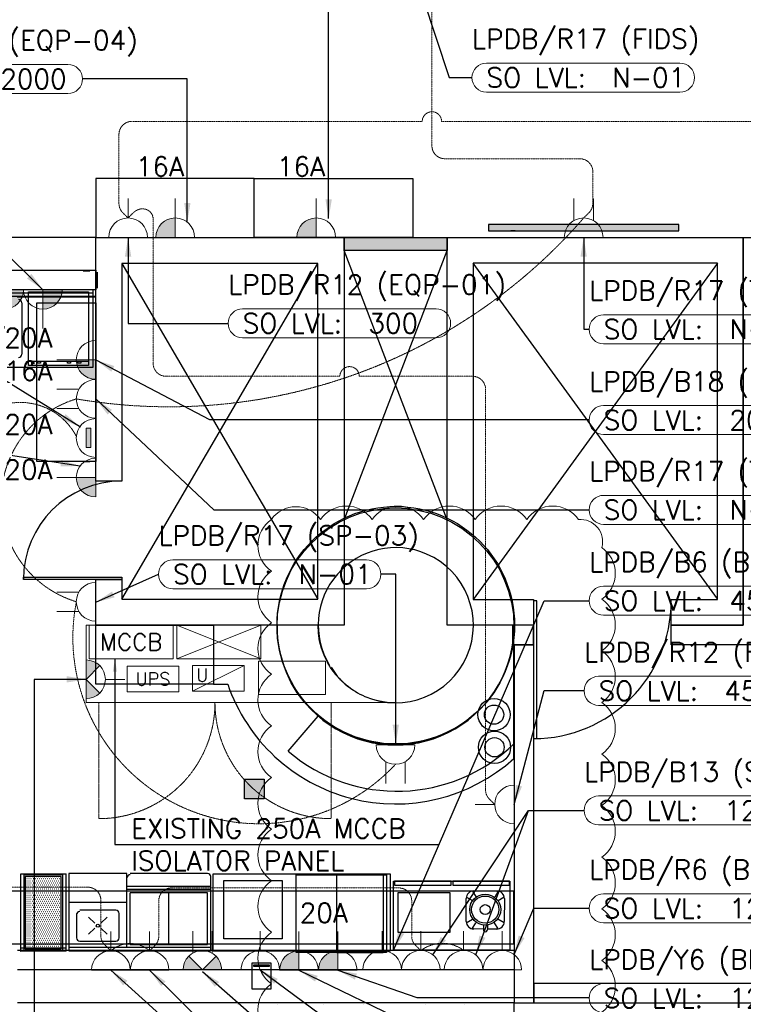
# Model space of a CAD drawing. Header units: millimetres. Extents: x -11575 to 52845, y -36266 to 23021.
# Tile 24 of 184: x 7955 to 13565, y 6233 to 13865. Entities that reach past the tile are written whole.
import ezdxf
from ezdxf.enums import TextEntityAlignment as Align

# ---------------------------------------------------------------- set-up
doc = ezdxf.new("R2010")
doc.units = ezdxf.units.MM
doc.header["$MEASUREMENT"] = 0
doc.linetypes.add('DASHED2', pattern=[0.375, 0.25, -0.125])
doc.linetypes.add('HIDDENX2', pattern=[0.75, 0.5, -0.25])
doc.layers.get('0').update_dxf_attribs({"lineweight": 5})
doc.layers.add('ELEC-SO-LVL-TAG', color=7, linetype='Continuous')
doc.layers.add('GREY SCALE', color=9, linetype='Continuous', true_color=0x808080)
for name, color, linetype, lineweight, true_color in [('GREYSCALE', 9, 'Continuous', 0, 0x808080), ('M-MEP-ELPR-CKT', 7, 'HIDDENX2', 20, 0x960000), ('M-MEP-ELPR-EQUIP', 6, 'Continuous', 20, 0xff00ff), ('M-MEP-ELPR-SOCKET', 5, 'Continuous', 20, 0x0000ff)]:
    doc.layers.add(name, color=color, linetype=linetype, lineweight=lineweight, true_color=true_color)
doc.layers.add('M-MEP-ELLG-TEXT', color=7, linetype='Continuous', lineweight=20)
doc.layers.add('M-MEP-GEN', color=7, linetype='Continuous', lineweight=5)
doc.styles.add('Oswald Light', font='txt')
doc.styles.add('ROMANS-100', font='romans.shx')
doc.styles.get("Standard").update_dxf_attribs({"font": 'romans.shx'})
doc.dimstyles.new('MDS-50', dxfattribs={"dimtxt": 100, "dimasz": 100, "dimexe": 50, "dimexo": 50, "dimgap": 25, "dimtad": 1, "dimdec": 0, "dimtxsty": 'Oswald Light', "dimcen": 0, "dimdle": 1.5875, "dimazin": 0, "dimtfac": 1, "dimtdec": 0, "dimtix": 1, "dimtmove": 0, "dimatfit": 0, "dimfxl": 1, "dimfrac": 2, "dimtolj": 1, "dimarcsym": 0})

# ---------------------------------------------------------------- blocks, each defined once
blk = doc.blocks.new('FLOOR PLAN')
at = {"layer": 'GREYSCALE', "lineweight": -2, "ltscale": 0.25}
h = blk.add_hatch(color=0, dxfattribs=at)
h.dxf.hatch_style = 1
h.paths.add_polyline_path([(13064.8, 12278.3), (11589.6, 12278.3), (11589.6, 12227.5), (13064.8, 12227.5)])
h = blk.add_hatch(color=0, dxfattribs=at)
h.dxf.hatch_style = 1
h.paths.add_polyline_path([(11269.1, 12076.5), (11269.1, 12178.1), (10469, 12178.1), (10469, 12076.5)])
h = blk.add_hatch(color=0, dxfattribs=at)
h.dxf.hatch_style = 1
h.paths.add_polyline_path([(9696.9, 7977.8), (9696.9, 7825.4), (9849.3, 7825.4), (9849.3, 7977.8)])
at = {"layer": 'GREYSCALE', "lineweight": -2}
h = blk.add_hatch(dxfattribs=at)
h.set_pattern_fill('DOTS', color=0, scale=9.99998, angle=180)
h.set_pattern_definition([(180, (1028272.108, 176196.128), (-7.93748413, -15.87496825), [0, -15.87496825])])
h.paths.add_polyline_path([(8277.4, 6664.1), (8277.4, 7224.1), (7997.4, 7224.1), (7997.4, 6664.1)])
at = {"layer": 'GREYSCALE', "color": 0, "lineweight": -2, "ltscale": 0.25}
for p, q in [((9773.1, 12635.3), (8543.7, 12635.3)), ((8543.7, 12635.3), (8543.7, 12178.1)), ((9773.1, 12178.1), (9773.1, 12635.3)), ((9773.1, 12635.3), (11002.5, 12635.3)), ((9773.1, 12178.1), (9773.1, 12635.3)), ((11002.5, 12635.3), (11002.5, 12178.1)), ((13064.8, 12278.3), (11589.6, 12278.3)), ((11589.6, 12278.3), (11589.6, 12227.5)), ((11589.6, 12227.5), (13064.8, 12227.5)), ((11795, 12227.5), (11762.9, 12227.5)), ((13064.8, 12227.5), (13064.8, 12278.3)), ((8543.7, 12178.1), (6410.1, 12178.1)), ((8543.7, 10288.3), (8543.7, 12178.1)), ((8543.7, 12178.1), (10469, 12178.1)), ((8543.7, 11720.9), (8543.7, 12178.1)), ((8543.7, 10288.3), (8543.7, 12178.1)), ((8543.7, 12178.1), (10469, 12178.1)), ((8543.7, 10288.3), (8543.7, 12178.1)), ((8543.7, 12178.1), (10469, 12178.1)), ((8543.7, 12178.1), (9773.1, 12178.1)), ((11002.5, 12178.1), (9773.1, 12178.1)), ((10469, 12178.1), (10469, 9171.7)), ((10469, 12178.1), (10469, 9171.7)), ((10469, 12178.1), (10469, 9171.7)), ((10469, 12076.5), (10469, 12178.1)), ((10469, 12178.1), (11269.1, 12178.1)), ((11269.1, 9171.7), (11269.1, 12178.1)), ((11269.1, 12178.1), (13564.6, 12178.1)), ((11269.1, 9171.7), (11269.1, 12178.1)), ((11269.1, 12178.1), (13564.6, 12178.1)), ((11269.1, 9171.7), (11269.1, 12178.1)), ((11269.1, 12178.1), (13564.6, 12178.1)), ((11269.1, 12178.1), (11269.1, 12076.5)), ((13564.6, 9171.7), (13564.4, 12178.1)), ((13564.4, 12178.1), (13767.6, 12178.1)), ((13564.6, 12178.1), (13564.6, 9171.7)), ((13564.6, 12178.1), (13564.6, 9171.7)), ((13564.6, 12178.1), (13564.6, 9171.7)), ((10469, 9989.1), (11269.1, 12076.5)), ((11269.1, 9988.2), (10469, 12076.5)), ((11269.1, 12076.5), (10469, 12076.5)), ((8498.4, 11915.9), (8447.5, 11915.9)), ((8746, 9373.9), (10266.8, 11975.9)), ((8746, 11975.9), (10266.8, 9373.9)), ((10266.8, 11975.9), (8746, 11975.9)), ((8746, 11975.9), (8746, 10288.3)), ((8746, 9373.9), (10266.8, 11975.9)), ((8746, 11975.9), (10266.8, 9373.9)), ((10266.8, 11975.9), (8746, 11975.9)), ((8746, 11975.9), (8746, 10288.3)), ((8746, 9373.9), (10266.8, 11975.9)), ((8746, 11975.9), (10266.8, 9373.9)), ((10266.8, 11975.9), (8746, 11975.9)), ((8746, 11975.9), (8746, 10288.3)), ((10266.8, 9373.9), (10266.8, 11975.9)), ((10266.8, 9373.9), (10266.8, 11975.9)), ((10266.8, 9373.9), (10266.8, 11975.9)), ((13364.2, 11977.7), (11469.5, 11977.7)), ((11469.5, 11977.7), (11469.5, 9372.1)), ((13364.2, 9375.7), (11469.5, 11977.7)), ((13364.2, 11977.7), (11469.5, 9372.1)), ((13364.2, 11977.7), (11469.5, 11977.7)), ((11469.5, 11977.7), (11469.5, 9372.1)), ((13364.2, 9375.7), (11469.5, 11977.7)), ((13364.2, 11977.7), (11469.5, 9372.1)), ((13364.2, 11977.7), (11469.5, 11977.7)), ((11469.5, 11977.7), (11469.5, 9372.1)), ((13364.2, 9375.7), (11469.5, 11977.7)), ((13364.2, 11977.7), (11469.5, 9372.1)), ((13364.2, 9372.1), (13364.2, 11977.7)), ((13364.2, 9372.1), (13364.2, 11977.7)), ((13364.2, 9372.1), (13364.2, 11977.7)), ((6410.1, 11720.9), (8543.7, 11720.9)), ((7934.2, 11717.9, -59), (8543.7, 11717.9, -59)), ((8239, 11717.9, -59), (8543.7, 11717.9, -59)), ((8086.5, 10440.7), (8086.5, 11670.1)), ((8086.5, 11670.1), (8543.7, 11670.1)), ((8543.7, 11670.1), (8543.7, 10440.7)), ((8543.7, 11300.9), (8543.7, 11055.7)), ((8543.7, 10440.7), (8086.5, 10440.7)), ((8447.5, 10440.7), (8498.4, 10440.7)), ((8746, 10288.3), (8543.7, 10288.3)), ((8746, 10288.3), (8543.7, 10288.3)), ((8746, 10288.3), (8543.7, 10288.3)), ((8543.7, 9171.7), (8543.7, 9526.3)), ((8543.7, 9526.3), (8746, 9526.3)), ((8543.7, 9171.7), (8543.7, 9526.3)), ((8543.7, 9526.3), (8746, 9526.3)), ((8543.7, 9171.7), (8543.7, 9526.3)), ((8543.7, 9526.3), (8746, 9526.3)), ((8746, 9526.3), (8746, 9373.9)), ((8746, 9526.3), (8746, 9373.9)), ((8746, 9526.3), (8746, 9373.9)), ((8746, 9373.9), (10266.8, 9373.9)), ((8746, 9373.9), (10266.8, 9373.9)), ((8746, 9373.9), (10266.8, 9373.9)), ((11469.5, 9372.1), (11939.1, 9372.1)), ((11469.5, 9372.1), (11939.1, 9372.1)), ((11469.5, 9372.1), (11939.1, 9372.1)), ((11939.1, 9372.1), (11939.1, 9171.7)), ((11939.1, 9372.1), (11939.1, 9171.7)), ((11939.1, 9372.1), (11939.1, 9171.7)), ((13005.9, 9171.7), (13005.9, 9372.1)), ((13005.9, 9372.1), (13364.2, 9372.1)), ((13005.9, 9171.7), (13005.9, 9372.1)), ((13005.9, 9372.1), (13364.2, 9372.1)), ((13005.9, 9171.7), (13005.9, 9372.1)), ((13005.9, 9372.1), (13364.2, 9372.1)), ((10469, 9171.7), (8543.7, 9171.7)), ((10469, 9171.7), (8543.7, 9171.7)), ((8543.7, 9171.7), (9458.1, 9171.7)), ((8543.7, 8714.5), (8543.7, 9171.7)), ((10469, 9171.7), (8543.7, 9171.7)), ((9949.8, 9171.7), (9458.1, 9171.7)), ((9458.1, 9171.7), (9458.1, 8714.5)), ((9458.1, 9171.7), (9458.1, 8714.5)), ((11939.1, 9171.7), (11269.1, 9171.7)), ((11939.1, 9171.7), (11269.1, 9171.7)), ((11939.1, 9171.7), (11269.1, 9171.7)), ((11939.1, 9171.7), (11775.6, 9171.7)), ((11775.6, 9171.7), (11775.6, 9019.5)), ((11786.7, 8137.6), (11786.7, 9171.7)), ((11786.7, 8252.1), (11786.7, 9171.7)), ((11939.1, 9019.5), (11939.1, 9171.7)), ((13005.9, 9019.3), (13005.9, 9171.7)), ((13005.9, 9171.7), (13564.6, 9171.7)), ((13564.6, 9171.7), (13005.9, 9171.7)), ((13564.6, 9171.7), (13005.9, 9171.7)), ((13564.6, 9171.7), (13005.9, 9171.7)), ((11775.6, 9019.5), (11939.1, 9019.5)), ((11939.5, 9019.3), (11787.1, 9019.5)), ((11787.1, 9019.5), (11787.1, 6245.4)), ((11939.5, 6245.4), (11939.5, 9019.3)), ((13767.8, 9019.3), (13005.9, 9019.3)), ((9458.1, 8714.5), (8543.7, 8714.5)), ((9458.1, 8714.5), (9567.3, 8714.5)), ((10036, 8194.7), (10269.1, 8465.6)), ((9696.9, 7977.8), (9849.3, 7977.8)), ((9696.9, 7825.4), (9696.9, 7977.8)), ((9849.3, 7977.8), (9849.3, 7825.4)), ((9849.3, 7825.4), (9696.9, 7825.4)), ((9454.1, 7245.5, 0), (10826.4, 7245.5, 0)), ((9454.1, 6643.9, 0), (9454.1, 7245.5, 0)), ((10412.8, 7241.9, 0), (10772.8, 7241.9, 0)), ((10412.8, 6631.9, 0), (10412.8, 7241.9, 0)), ((10772.8, 7241.9, 0), (10772.8, 6631.9, 0)), ((10826.4, 7245.5, 0), (10826.4, 6643.9, 0)), ((11786.7, 7109), (6410.1, 7109)), ((10888.4, 7100.2, 0), (11288.4, 7100.2, 0)), ((10888.4, 6790.2, 0), (10888.4, 7100.2, 0)), ((11288.4, 7100.2, 0), (11288.4, 6790.2, 0)), ((11786.7, 6702.6), (11786.7, 7109)), ((11288.4, 6790.2, 0), (10888.4, 6790.2, 0)), ((6410.1, 6702.6), (11786.7, 6702.6)), ((7936.4, 6702.6), (11787.1, 6702.6)), ((10826.4, 6643.9, 0), (9454.1, 6643.9, 0)), ((11787.1, 6702.6), (11787.1, 6245.4)), ((10772.8, 6631.9, 0), (10412.8, 6631.9, 0)), ((11787.1, 6245.4), (7936.4, 6245.4)), ((11785.4, 6245.4), (11785.4, 304.8)), ((11787.1, 6245.4), (16735.1, 6245.4))]:
    blk.add_line(p, q, dxfattribs=at)
at = {"layer": 'GREYSCALE', "color": 0, "lineweight": -2, "ltscale": 0.2}
for p, q in [((6384.7, 11924.1), (8543.7, 11924.1)), ((8543.7, 11924.1), (8543.7, 11771.7)), ((8555.7, 11907.7, -59), (8555.7, 11783.3, -59)), ((8543.7, 11771.7), (6384.7, 11771.7)), ((7936.4, 6651.8), (11787.1, 6651.8)), ((11787.1, 6651.8), (11787.1, 6499.4)), ((11787.1, 6499.4), (7936.4, 6499.4))]:
    blk.add_line(p, q, dxfattribs=at)
at = {"layer": 'GREYSCALE', "color": 0, "lineweight": -2, "ltscale": 25}
for p, q in [((8524.8, 11771.7), (7444.9, 11771.7)), ((8022.1, 11184.6), (8022.1, 11756.4)), ((8022.1, 11756.4), (8487.6, 11756.4)), ((8487.6, 11756.4), (8487.6, 11184.6)), ((8524.8, 11171.7), (8524.8, 11771.7)), ((7444.9, 11746.7), (8524.8, 11746.7)), ((7969.9, 11671.7), (7969.9, 11271.7)), ((7444.9, 11171.7), (8524.8, 11171.7)), ((8022.1, 11218.3), (8487.6, 11218.3)), ((8487.6, 11184.6), (8022.1, 11184.6)), ((8040.5, 11212), (8040.5, 11218.3)), ((8061.1, 11212), (8040.5, 11212)), ((8046.8, 11212), (8046.8, 11191.4)), ((8046.8, 11191.4), (8054.9, 11191.4)), ((8054.9, 11191.4), (8054.9, 11212)), ((8061.1, 11218.3), (8061.1, 11212)), ((8093.5, 11203), (8093.5, 11218.3)), ((8116.8, 11203), (8093.5, 11203)), ((8116.8, 11218.3), (8116.8, 11203)), ((8324, 11203), (8324, 11218.3)), ((8348.2, 11203), (8324, 11203)), ((8348.2, 11218.3), (8348.2, 11203)), ((8405.4, 11203), (8405.4, 11218.3)), ((8428.7, 11203), (8405.4, 11203)), ((8428.7, 11218.3), (8428.7, 11203)), ((7984, 9526.3), (7984, 9544.4)), ((7984, 9544.4), (8746, 9544.4)), ((7984, 9526.3), (7984, 9544.4)), ((7984, 9544.4), (8746, 9544.4)), ((8746, 9544.4), (8746, 9526.3)), ((8746, 9544.4), (8746, 9526.3)), ((8746, 9526.3), (7984, 9526.3)), ((8746, 9526.3), (7984, 9526.3)), ((11964.4, 9359.4), (11939.1, 9359.4)), ((11939.1, 9359.4), (11939.1, 8292.6)), ((11964.4, 9359.4), (11939.1, 9359.4)), ((11939.1, 9359.4), (11939.1, 8292.6)), ((11964.4, 8292.6), (11964.4, 9359.4)), ((11964.4, 8292.6), (11964.4, 9359.4)), ((11939.1, 8292.6), (11964.4, 8292.6)), ((11939.1, 8292.6), (11964.4, 8292.6)), ((11465.2, 7111.2, 0), (11492.8, 7063.6, 0)), ((11475.8, 7112.1, 0), (11654.6, 7111.2, 0)), ((11665.1, 7110.2, 0), (11637.1, 7062.9, 0)), ((11416.5, 6875.5, 0), (11417.4, 7054.2, 0)), ((11418.4, 7064.8, 0), (11466.1, 7036.5, 0)), ((11711.5, 7063.4, 0), (11663.5, 7035.5, 0)), ((11712.4, 7052.8, 0), (11711.5, 6874, 0)), ((11417.4, 6864.9, 0), (11465.4, 6892.7, 0)), ((11710.5, 6863.5, 0), (11662.8, 6891.8, 0)), ((11463.8, 6818.1, 0), (11491.8, 6865.3, 0)), ((11549.3, 6816.7, 0), (11474.4, 6817, 0)), ((11549.4, 6850.3, 0), (11549.3, 6813.7, 0)), ((11580.6, 6850.1, 0), (11580.5, 6813.5, 0)), ((11653.1, 6816.2, 0), (11580.5, 6816.5, 0)), ((11663.7, 6817.1, 0), (11636.1, 6864.6, 0))]:
    blk.add_line(p, q, dxfattribs=at)
at = {"layer": 'GREYSCALE', "color": 0, "lineweight": -2}
for p, q in [((8543.7, 11228.2), (8543.7, 11055.4)), ((8543.7, 11055.4), (8543.7, 10882.6)), ((8785.6, 7247.4, 0), (8335.6, 7247.4, 0)), ((8335.6, 7247.4, 0), (8335.6, 6647.4, 0)), ((8785.6, 6672.4, 0), (8785.6, 7247.4, 0)), ((9410.6, 7247.5, 0), (8810.6, 7247.5, 0)), ((9410.6, 7247.5, 0), (8810.6, 7247.5, 0)), ((9410.6, 7247.5, 0), (8810.6, 7247.5, 0)), ((9435.6, 6647.4, 0), (9435.6, 7222.6, 0)), ((9435.6, 7147.5, 0), (8785.6, 7147.5, 0)), ((9435.6, 7122.5, 0), (8785.6, 7122.5, 0)), ((8785.6, 7022.5, 0), (8335.6, 7022.4, 0)), ((9410.6, 7097.5, 0), (8810.6, 7097.5, 0)), ((8810.6, 6697.4, 0), (8810.6, 7097.5, 0)), ((9110.6, 6697.5, 0), (9110.6, 7097.5, 0)), ((9410.6, 6697.5, 0), (9410.6, 7097.5, 0)), ((8700.6, 6962.4, 0), (8420.6, 6962.4, 0)), ((8700.6, 6962.4, 0), (8420.6, 6962.4, 0)), ((8700.6, 6962.4, 0), (8420.6, 6962.4, 0)), ((8395.6, 6937.4, 0), (8395.7, 6747.4, 0)), ((8395.6, 6937.4, 0), (8395.7, 6747.4, 0)), ((8395.6, 6937.4, 0), (8395.7, 6747.4, 0)), ((8538.1, 6862.2, 0), (8488.4, 6907.5, 0)), ((8583.2, 6862.2, 0), (8632.9, 6907.5, 0)), ((8725.7, 6747.4, 0), (8725.6, 6937.5, 0)), ((8725.7, 6747.4, 0), (8725.6, 6937.5, 0)), ((8725.7, 6747.4, 0), (8725.6, 6937.5, 0)), ((8538.1, 6822.6, 0), (8488.4, 6777.3, 0)), ((8583.2, 6822.6, 0), (8632.9, 6777.3, 0)), ((8420.7, 6722.4, 0), (8700.7, 6722.4, 0)), ((8420.7, 6722.4, 0), (8700.7, 6722.4, 0)), ((8420.7, 6722.4, 0), (8700.7, 6722.4, 0)), ((9435.6, 6672.4, 0), (8335.6, 6672.4, 0)), ((8335.6, 6647.4, 0), (9435.6, 6647.4, 0)), ((8810.6, 6697.4, 0), (9410.6, 6697.5, 0)), ((9905.3, 6553, 0.5), (9755.3, 6553, 0.5)), ((9755.3, 6553, 0.5), (9755.3, 6353, 0.5)), ((9769.6, 6525.3, 0.5), (9769.6, 6539.5, 0.5)), ((9769.6, 6539.5, 0.5), (9889, 6539.5, 0.5)), ((9889, 6525.3, 0.5), (9769.6, 6525.3, 0.5)), ((9889, 6539.5, 0.5), (9889, 6525.3, 0.5)), ((9905.3, 6353, 0.5), (9905.3, 6553, 0.5)), ((9755.3, 6353, 0.5), (9905.3, 6353, 0.5)), ((16735.1, 6395.4), (11939.5, 6395.4)), ((11939.5, 6395.4), (11939.5, 6245.4)), ((9645.3, 6233.6), (9645, 6233.2)), ((9953, 6233.6), (9953.3, 6233.2)), ((10310.6, 6233.6), (10310.3, 6233.2)), ((10618.3, 6233.6), (10618.6, 6233.2)), ((11098.9, 6233.6), (11098.6, 6233.2)), ((11406.6, 6233.6), (11406.8, 6233.2)), ((11939.5, 6245.4), (16735.1, 6245.4))]:
    blk.add_line(p, q, dxfattribs=at)
at = {"layer": 'GREYSCALE', "color": 0, "lineweight": -2, "ltscale": 0.5}
for p, q in [((7963.8, 6643.5, -84.4), (7963.8, 7244.3, -84.4)), ((7963.8, 7244.3, 0), (8313.8, 7244.3, 0)), ((8313.8, 6643.8, -84.4), (8313.8, 7244.3, -84.4)), ((8313.8, 6668.5, -84.4), (7963.8, 6668.5, -84.4)), ((8313.8, 6643.8, -84.4), (7963.8, 6643.5, -84.4)), ((8263.8, 6668.8, -84.4), (8213.8, 6668.8, -84.4))]:
    blk.add_line(p, q, dxfattribs=at)
at = {"layer": 'GREYSCALE', "color": 0, "lineweight": -2, "ltscale": 5}
for p, q in [((9538.4, 7191.5, 0), (9988.4, 7191.5, 0)), ((9538.4, 6741.5, 0), (9538.4, 7191.5, 0)), ((9988.4, 7191.5, 0), (9988.4, 6741.5, 0)), ((9988.4, 6741.5, 0), (9538.4, 6741.5, 0))]:
    blk.add_line(p, q, dxfattribs=at)
at = {"layer": 'GREYSCALE', "color": 0, "lineweight": -2, "ltscale": 60}
for p, q in [((10097.2, 7235.7, 0), (10797.2, 7235.7, 0)), ((10097.2, 6635.7, 0), (10097.2, 7235.7, 0)), ((10797.2, 7235.7, 0), (10797.2, 6635.7, 0)), ((10797.2, 6635.7, 0), (10097.2, 6635.7, 0))]:
    blk.add_line(p, q, dxfattribs=at)
at = {"layer": 'GREYSCALE', "color": 0, "lineweight": -2, "ltscale": 25}
for points in [[(8746, 9544.4), (8746, 9526.3), (7984, 9526.3), (7984, 9544.4)], [(11964.4, 9359.4), (11939.1, 9359.4), (11939.1, 8292.6), (11964.4, 8292.6)]]:
    blk.add_lwpolyline(points, close=True, dxfattribs=at)
at = {"layer": 'GREYSCALE', "color": 0, "lineweight": -2, "elevation": -0.5}
blk.add_lwpolyline([(8289.4, 6652.1), (8289.4, 7236.1), (7985.4, 7236.1), (7985.4, 6652.1), (8289.4, 6652.1)], dxfattribs=at)
blk.add_lwpolyline([(8277.4, 6664.1), (8277.4, 7224.1), (7997.4, 7224.1), (7997.4, 6664.1)], close=True, dxfattribs=at)
at = {"layer": 'GREYSCALE', "color": 0, "lineweight": -2, "ltscale": 0.6}
for points in [[(10853.9, 6651.8), (10853.9, 7186.8), (11755.9, 7186.8), (11755.9, 6651.8)], [(10859.9, 7156.8), (11299.9, 7156.8), (11299.9, 7186.8), (10859.9, 7186.8)], [(11311.9, 7156.8), (11751.9, 7156.8), (11751.9, 7186.8), (11311.9, 7186.8)]]:
    blk.add_lwpolyline(points, close=True, dxfattribs=at)
at = {"layer": 'GREYSCALE', "color": 0, "lineweight": -2, "ltscale": 0.25}
for centre, radius in [((10868.2, 9161.9), 918.5), ((10868.2, 9161.9), 918.5), ((10868.2, 9161.9), 918.5), ((10868.2, 9161.9), 918.5), ((10868.2, 9161.9), 918.5), ((11632.2, 8478.3), 125), ((11635.7, 8225.1), 125)]:
    blk.add_circle(centre, radius, dxfattribs=at)
at = {"layer": 'GREYSCALE', "color": 0, "lineweight": -2}
for centre, radius in [((10870.5, 9171.7), 920.6), ((11632.2, 8478.3), 74.8), ((11635.7, 8225.1), 74.8), ((8560.7, 6842.4, 0), 12.3)]:
    blk.add_circle(centre, radius, dxfattribs=at)
at = {"layer": 'GREYSCALE', "color": 0, "lineweight": -2, "ltscale": 25}
for radius in [119.8, 105.3, 38.6]:
    blk.add_circle((11563.8, 6967.2, 0), radius, dxfattribs=at)
for centre, radius, start, end in [((7944.9, 11671.7), 25, 0, 90), ((7944.9, 11271.7), 25, 270, 360), ((11475.5, 7053.9, 0), 58.1, 89.72275, 179.72275), ((11654.3, 7053.1, 0), 58.1, 359.72275, 89.72275), ((11474.6, 6875.2, 0), 58.1, 179.72275, 269.72275), ((11653.4, 6874.3, 0), 58.1, 269.72275, 359.72275), ((11564.9, 6810.7, 0), 15.9, 169.23737, 10.20812)]:
    blk.add_arc(centre, radius, start, end, dxfattribs=at)
at = {"layer": 'GREYSCALE', "color": 0, "lineweight": -2, "ltscale": 0.2}
for centre, radius, start, end in [((8746, 9526.3), 762, 90, 180), ((8746, 9526.3), 762, 90, 180), ((8746, 9526.3), 762, 90, 180), ((11939.1, 9359.4), 1066.8, 270, 0), ((11939.1, 9359.4), 1066.8, 270, 0), ((11939.1, 9359.4), 1066.8, 270, 0)]:
    blk.add_arc(centre, radius, start, end, dxfattribs=at)
at = {"layer": 'GREYSCALE', "color": 0, "lineweight": -2}
for centre, radius, start, end in [((10870.5, 9171.7), 601.3, 66.6, 211.19672), ((10870.5, 9171.7), 601.3, 246.6, 66.6), ((10817.3, 9110.2), 520.4, 210.47735, 235.11626), ((10870.5, 9171.7), 601.3, 222.31098, 230.23636), ((10870.5, 9171.7), 601.3, 230.26424, 246.6), ((8810.6, 7212.5, 0), 25, 90.00327, 180.00327), ((9410.6, 7222.6, 0), 25, 0.00327, 90.00327), ((8420.6, 6927.4, 0), 25, 90.00327, 180.00327), ((8420.6, 6927.4, 0), 25, 90.00327, 180.00327), ((8420.6, 6927.4, 0), 25, 90.00327, 180.00327), ((8700.6, 6937.4, 0), 25, 0.00327, 90.00327), ((8700.6, 6937.4, 0), 25, 0.00327, 90.00327), ((8700.6, 6937.4, 0), 25, 0.00327, 90.00327), ((8420.7, 6747.4, 0), 25, 180.00327, 270.00327), ((8420.7, 6747.4, 0), 25, 180.00327, 270.00327), ((8420.7, 6747.4, 0), 25, 180.00327, 270.00327), ((8700.7, 6747.4, 0), 25, 269.99673, 359.99673)]:
    blk.add_arc(centre, radius, start, end, dxfattribs=at)
at = {"layer": 'GREYSCALE', "color": 0, "lineweight": -2, "ltscale": 0.25}
for centre, radius, start, end in [((10868.2, 9161.9), 918.5, 179.38658, 0.61342), ((10868.2, 9161.9), 1375.7, 198.97732, 311.88364), ((10879.6, 9189.2), 1304.1, 229.69157, 314.06856)]:
    blk.add_arc(centre, radius, start, end, dxfattribs=at)
blk = doc.blocks.new('13A DSSO')
at = {"color": 0}
for points in [[(-50, 86.6), (-50, 200)], [(50, 86.6), (50, 200)]]:
    blk.add_lwpolyline(points, dxfattribs=at)
blk.add_lwpolyline([(-100, 0), (100, 0, 1), (-100, 0)], format="xyb", dxfattribs=at)
blk = doc.blocks.new('ELEC-SO-LVL-EQP-TAG')
at = {"color": 0}
blk.add_lwpolyline([(75, 72.5), (1075, 72.5, -0.414214), (1150, -2.5), (1150, -2.5, -0.414214), (1075, -77.5), (75, -77.5, -0.414214), (0, -2.5), (0, -2.5, -0.414214)], format="xyb", close=True, dxfattribs=at)
at = {"color": 0, "insert": (75, -2.5), "char_height": 100, "attachment_point": 4}
blk.add_mtext_dynamic_manual_height_columns('{\\Fromans|c0;SO LVL:}', width=1015.069, gutter_width=1, heights=[0], dxfattribs=at)
at = {"color": 0, "style": 'ROMANS-100'}
for tag, p in [('SO-EQP', (0, 197.5)), ('SO-LVL', (725, -2.5))]:
    blk.add_attdef(tag, text='', height=100, dxfattribs=at).set_placement(p, align=Align.MIDDLE_LEFT)
blk = doc.blocks.new('SSSO')
h = blk.add_hatch(color=0)
h.dxf.hatch_style = 1
h.paths.add_polyline_path([(0, 100, 0.414214), (-100, 0), (0, 0)])
at = {"color": 0}
blk.add_lwpolyline([(0, 0), (0, 200)], dxfattribs=at)
blk.add_lwpolyline([(-100, 0), (100, 0, 1), (-100, 0)], format="xyb", dxfattribs=at)
blk.add_attdef('XXA', text='', height=100, dxfattribs=at).set_placement((-250, 150), align=Align.MIDDLE_CENTER)
blk = doc.blocks.new('13A SSSO')
at = {"color": 0}
blk.add_lwpolyline([(0, 100), (0, 200)], dxfattribs=at)
blk.add_lwpolyline([(-100, 0), (100, 0, 1), (-100, 0)], format="xyb", dxfattribs=at)
blk = doc.blocks.new('13A DSSO-UPS')
h = blk.add_hatch(color=0)
h.dxf.hatch_style = 1
h.paths.add_polyline_path([(0, 0), (-70.7, 70.7, 0.198912), (-100, 0)])
h.paths.add_polyline_path([(0, 0), (100, 0, 0.198912), (70.7, 70.7)])
at = {"color": 0}
for p, q in [((-50, 86.6), (-50, 200)), ((50, 86.6), (50, 200)), ((0, 0), (-70.7, 70.7)), ((0, 0), (70.7, 70.7)), ((-100, 0), (100, 0))]:
    blk.add_line(p, q, dxfattribs=at)
blk.add_arc((0, 0), 100, 0, 180, dxfattribs=at)
blk = doc.blocks.new('MCCB PANEL')
at = {"color": 0}
blk.add_lwpolyline([(-250, 200), (250, 200), (250, 0), (-250, 0)], close=True, dxfattribs=at)
blk.add_attdef('MCCB', text='', height=100, dxfattribs=at).set_placement((0, 100), align=Align.MIDDLE_CENTER)
blk = doc.blocks.new('SMDB')
at = {"color": 0}
for p, q in [((-250, 200), (250, 0)), ((250, 200), (-250, 0))]:
    blk.add_line(p, q, dxfattribs=at)
blk.add_lwpolyline([(-250, 200), (250, 200), (250, 0), (-250, 0)], close=True, dxfattribs=at)
blk = doc.blocks.new('DB-TP')
at = {"color": 0}
blk.add_lwpolyline([(-200, 200), (200, 200), (200, 0), (-200, 0)], close=True, dxfattribs=at)
blk.add_solid([(-200, 0), (200, 200), (200, 0), (-200, 0)], dxfattribs=at)
blk = doc.blocks.new('DB-SP-UPS')
at = {"color": 0}
blk.add_line((-200, 0), (200, 200), dxfattribs=at)
blk.add_lwpolyline([(-200, 200), (200, 200), (200, 0), (-200, 0)], close=True, dxfattribs=at)
blk.add_attdef('U', text='', height=100, dxfattribs=at).set_placement((-125, 125), align=Align.MIDDLE_CENTER)
blk = doc.blocks.new('UPS + BATT.')
at = {"color": 0}
blk.add_lwpolyline([(-200, 0), (200, 0), (200, 200), (-200, 200)], close=True, dxfattribs=at)
blk.add_attdef('UPS', text='', height=100, dxfattribs=at).set_placement((0, 100), align=Align.MIDDLE_CENTER)
blk = doc.blocks.new('13A SSSO-UPS')
h = blk.add_hatch(color=0)
h.dxf.hatch_style = 1
h.paths.add_polyline_path([(0, 0), (-70.7, 70.7, 0.198912), (-100, 0)])
h.paths.add_polyline_path([(100, 0, 0.198912), (70.7, 70.7), (0, 0)])
at = {"color": 0}
for q in [(-70.7, 70.7), (70.7, 70.7)]:
    blk.add_line((0, 0), q, dxfattribs=at)
blk.add_lwpolyline([(0, 100), (0, 200)], dxfattribs=at)
blk.add_lwpolyline([(-100, 0), (100, 0, 1), (-100, 0)], format="xyb", dxfattribs=at)
blk = doc.blocks.new('UFCO')
at = {"color": 0}
blk.add_lwpolyline([(-100, 0), (100, 0, 1), (-100, 0)], format="xyb", dxfattribs=at)
blk.add_lwpolyline([(-50, 50), (50, 50), (50, 25), (-50, 25)], close=True, dxfattribs=at)
blk.add_solid([(-50, 25), (50, 25), (-50, 50), (50, 50)], dxfattribs=at)
blk.add_attdef('XXA', text='', height=100, dxfattribs=at).set_placement((-250, 150), align=Align.MIDDLE_CENTER)

msp = doc.modelspace()

# ---------------------------------------------------------------- linework, layer by layer
at = {"color": 1, "true_color": 0xff0000}
msp.add_lwpolyline([(12468.1, 6172.9, 0.520567), (12468.1, 6572.9, 0.520567), (12468.1, 6972.9, 0.520567), (12468.1, 7372.9, 0.520567), (12468.1, 7772.9, 0.520567), (12468.1, 8172.9, 0.520567), (12468.1, 8572.9, 0.520567), (12468.1, 8972.9, 0.520567), (12468.1, 9372.9, 0.520567), (12468.1, 9772.9, 0.520567), (12286.4, 9991.2, 0.520567), (11886.4, 9991.2, 0.520567), (11486.4, 9991.2, 0.520567), (11086.4, 9991.2, 0.520567), (10686.4, 9991.2, 0.520567), (10286.4, 9991.2, 0.520567), (9906, 9991.2, 0.520567), (9906, 9591.2, 0.520567), (9906, 9191.2, 0.520567), (9906, 8791.2, 0.520567), (9906, 8391.2, 0.520567), (9906, 7991.2, 0.520567), (9906, 7591.2, 0.520567), (9906, 7191.2, 0.520567), (9906, 6791.2, 0.520567), (9906, 6391.2, 0.520567), (9906, 5991.2, 0.520567)], format="xyb", dxfattribs=at)
at = {"layer": 'M-MEP-ELPR-CKT', "ltscale": 3}
for points in [[(11079.9, 14264.5), (11121.3, 14223.1, -0.198912), (11150.6, 14152.4), (11150.6, 12887.4, 0.414214), (11250.6, 12787.4), (12297.8, 12787.4, -0.414214), (12397.8, 12687.4), (12397.8, 12440.2, -0.198912), (12368.6, 12369.5), (12327.1, 12328.1)], [(13663, 13076.5), (11225.6, 13076.5, 1), (11075.6, 13076.5), (8824.3, 13076.5, 0.414214), (8724.3, 12976.5), (8724.3, 12440.2, 0.198912), (8753.6, 12369.5), (8795, 12328.1), (8836.4, 12369.5, -0.198912), (8907.1, 12398.8), (8909.5, 12398.8, -0.414214), (8989.5, 12318.8), (8989.5, 11201, 0.414214), (9089.5, 11101), (10437.1, 11101, -1), (10587.1, 11101), (11466.4, 11101, -0.414214), (11566.4, 11001), (11566.4, 7894.6, 0.198912), (11595.7, 7823.9), (11637.1, 7782.4)], [(11396.2, 6651.8, 0.332043), (11064.4, 6649.4), (11023, 6690.8, -0.198912), (10993.7, 6761.5), (10993.7, 7035.3, 0.414214), (10893.7, 7135.3), (9132.7, 7135.3, 0.414214), (9032.7, 7035.3), (9032.7, 6760, -0.198912), (9003.4, 6689.3), (8962, 6647.9, 0.374986), (8662, 6647.9), (8613.1, 6694.3, -0.198912), (8583.8, 6765), (8583.8, 7040.3, 0.414214), (8483.8, 7140.3), (6134.8, 7140.3, -0.414214)]]:
    msp.add_lwpolyline(points, format="xyb", dxfattribs=at)
for centre, radius, start, end in [((9112.4, 15127.2), 4262.5, 260.29359, 318.95363), ((8632.2, 10139.6), 821.5, 106.87694, 253.12306), ((7959.2, 10407.9), 490.6, 27.54167, 222.97912), ((9810.9, 9076.7), 1443.9, 168.94599, 317.07815)]:
    msp.add_arc(centre, radius, start, end, dxfattribs=at)
at = {"layer": 'M-MEP-GEN', "color": 6, "ltscale": 0.25, "true_color": 0xff00ff}
msp.add_lwpolyline([(8481.2, 9171.7), (10265.3, 9171.7, 0.41399), (10865.3, 8572.1), (8468.7, 8572.1), (8468.7, 9171.7), (10265.3, 9171.7)], format="xyb", dxfattribs=at)
at = {"layer": 'M-MEP-GEN', "color": 6, "linetype": 'DASHED2', "ltscale": 10, "true_color": 0xff00ff}
msp.add_lwpolyline([(8568.7, 8572.1), (8568.7, 7672.1, 0.414214), (9468.7, 8572.1, 0.414214), (10368.7, 7672.1), (10368.7, 8572.1)], format="xyb", dxfattribs=at)

# ---------------------------------------------------------------- block references
at = {"layer": 'GREY SCALE'}
msp.add_blockref('FLOOR PLAN', (0, 0), dxfattribs=at)
at = {"layer": 'M-MEP-ELLG-TEXT'}
ref = msp.add_blockref('ELEC-SO-LVL-EQP-TAG', (6716.6, 13409.3), dxfattribs=dict(at, xscale=1.5, yscale=1.5, zscale=1.5))
ref.add_attrib('SO-EQP', 'LPDB/B17 (EQP-04)', dxfattribs={"layer": 'ELEC-SO-LVL-TAG', "height": 150, "style": 'ROMANS-100'}).set_placement((6716.5, 13705.5), align=Align.MIDDLE_LEFT)
ref.add_attrib('SO-LVL', '2000', dxfattribs={"layer": 'ELEC-SO-LVL-TAG', "height": 150, "style": 'ROMANS-100'}).set_placement((7804, 13405.5), align=Align.MIDDLE_LEFT)
ref = msp.add_blockref('ELEC-SO-LVL-EQP-TAG', (11461.1, 13419.7), dxfattribs=dict(at, xscale=1.5, yscale=1.5, zscale=1.5))
ref.add_attrib('SO-EQP', 'LPDB/R17 (FIDS)', dxfattribs={"layer": 'ELEC-SO-LVL-TAG', "height": 150, "style": 'ROMANS-100'}).set_placement((11461.1, 13715.9), align=Align.MIDDLE_LEFT)
ref.add_attrib('SO-LVL', 'N-01', dxfattribs={"layer": 'ELEC-SO-LVL-TAG', "height": 150, "style": 'ROMANS-100'}).set_placement((12548.6, 13415.9), align=Align.MIDDLE_LEFT)
ref = msp.add_blockref('ELEC-SO-LVL-EQP-TAG', (9570.6, 11515.3), dxfattribs=dict(at, xscale=1.5, yscale=1.5, zscale=1.5))
ref.add_attrib('SO-EQP', 'LPDB/R12 (EQP-01)', dxfattribs={"layer": 'ELEC-SO-LVL-TAG', "height": 150, "style": 'ROMANS-100'}).set_placement((9570.5, 11811.5), align=Align.MIDDLE_LEFT)
ref.add_attrib('SO-LVL', '300', dxfattribs={"layer": 'ELEC-SO-LVL-TAG', "height": 150, "style": 'ROMANS-100'}).set_placement((10658, 11511.5), align=Align.MIDDLE_LEFT)
ref = msp.add_blockref('ELEC-SO-LVL-EQP-TAG', (12369.3, 11469.3), dxfattribs=dict(at, xscale=1.5, yscale=1.5, zscale=1.5))
ref.add_attrib('SO-EQP', 'LPDB/R17 (TV)', dxfattribs={"layer": 'ELEC-SO-LVL-TAG', "height": 150, "style": 'ROMANS-100'}).set_placement((12369.2, 11765.5), align=Align.MIDDLE_LEFT)
ref.add_attrib('SO-LVL', 'N-01', dxfattribs={"layer": 'ELEC-SO-LVL-TAG', "height": 150, "style": 'ROMANS-100'}).set_placement((13456.7, 11465.5), align=Align.MIDDLE_LEFT)
ref = msp.add_blockref('ELEC-SO-LVL-EQP-TAG', (12369.2, 10765.5), dxfattribs=dict(at, xscale=1.5, yscale=1.5, zscale=1.5))
ref.add_attrib('SO-EQP', 'LPDB/B18 (EQP-04)', dxfattribs={"layer": 'ELEC-SO-LVL-TAG', "height": 150, "style": 'ROMANS-100'}).set_placement((12369.2, 11061.6), align=Align.MIDDLE_LEFT)
ref.add_attrib('SO-LVL', '2000', dxfattribs={"layer": 'ELEC-SO-LVL-TAG', "height": 150, "style": 'ROMANS-100'}).set_placement((13456.7, 10761.6), align=Align.MIDDLE_LEFT)
ref = msp.add_blockref('ELEC-SO-LVL-EQP-TAG', (12369.3, 10069.3), dxfattribs=dict(at, xscale=1.5, yscale=1.5, zscale=1.5))
ref.add_attrib('SO-EQP', 'LPDB/R17 (TV)', dxfattribs={"layer": 'ELEC-SO-LVL-TAG', "height": 150, "style": 'ROMANS-100'}).set_placement((12369.2, 10365.5), align=Align.MIDDLE_LEFT)
ref.add_attrib('SO-LVL', 'N-01', dxfattribs={"layer": 'ELEC-SO-LVL-TAG', "height": 150, "style": 'ROMANS-100'}).set_placement((13456.7, 10065.5), align=Align.MIDDLE_LEFT)
ref = msp.add_blockref('ELEC-SO-LVL-EQP-TAG', (9030.2, 9570.2), dxfattribs=dict(at, xscale=1.5, yscale=1.5, zscale=1.5))
ref.add_attrib('SO-EQP', 'LPDB/R17 (SP-03)', dxfattribs={"layer": 'ELEC-SO-LVL-TAG', "height": 150, "style": 'ROMANS-100'}).set_placement((9030.1, 9866.4), align=Align.MIDDLE_LEFT)
ref.add_attrib('SO-LVL', 'N-01', dxfattribs={"layer": 'ELEC-SO-LVL-TAG', "height": 150, "style": 'ROMANS-100'}).set_placement((10117.6, 9566.4), align=Align.MIDDLE_LEFT)
ref = msp.add_blockref('ELEC-SO-LVL-EQP-TAG', (12369.2, 9365.5), dxfattribs=dict(at, xscale=1.5, yscale=1.5, zscale=1.5))
ref.add_attrib('SO-EQP', 'LPDB/B6 (BR-15)', dxfattribs={"layer": 'ELEC-SO-LVL-TAG', "height": 150, "style": 'ROMANS-100'}).set_placement((12369.2, 9661.6), align=Align.MIDDLE_LEFT)
ref.add_attrib('SO-LVL', '450', dxfattribs={"layer": 'ELEC-SO-LVL-TAG', "height": 150, "style": 'ROMANS-100'}).set_placement((13456.7, 9361.6), align=Align.MIDDLE_LEFT)
ref = msp.add_blockref('ELEC-SO-LVL-EQP-TAG', (12330.1, 8666.6), dxfattribs=dict(at, xscale=1.5, yscale=1.5, zscale=1.5))
ref.add_attrib('SO-EQP', 'LPDB/R12 (RO PLANT)', dxfattribs={"layer": 'ELEC-SO-LVL-TAG', "height": 150, "style": 'ROMANS-100'}).set_placement((12330, 8962.7), align=Align.MIDDLE_LEFT)
ref.add_attrib('SO-LVL', '450', dxfattribs={"layer": 'ELEC-SO-LVL-TAG', "height": 150, "style": 'ROMANS-100'}).set_placement((13417.5, 8662.7), align=Align.MIDDLE_LEFT)
ref = msp.add_blockref('ELEC-SO-LVL-EQP-TAG', (12330.2, 7739.6), dxfattribs=dict(at, xscale=1.5, yscale=1.5, zscale=1.5))
ref.add_attrib('SO-EQP', 'LPDB/B13 (SP-01)', dxfattribs={"layer": 'ELEC-SO-LVL-TAG', "height": 150, "style": 'ROMANS-100'}).set_placement((12330.1, 8035.8), align=Align.MIDDLE_LEFT)
ref.add_attrib('SO-LVL', '1200', dxfattribs={"layer": 'ELEC-SO-LVL-TAG', "height": 150, "style": 'ROMANS-100'}).set_placement((13417.6, 7735.8), align=Align.MIDDLE_LEFT)
ref = msp.add_blockref('ELEC-SO-LVL-EQP-TAG', (12369.2, 6980.8), dxfattribs=dict(at, xscale=1.5, yscale=1.5, zscale=1.5))
ref.add_attrib('SO-EQP', 'LPDB/R6 (BR-16)', dxfattribs={"layer": 'ELEC-SO-LVL-TAG', "height": 150, "style": 'ROMANS-100'}).set_placement((12369.1, 7277), align=Align.MIDDLE_LEFT)
ref.add_attrib('SO-LVL', '1200', dxfattribs={"layer": 'ELEC-SO-LVL-TAG', "height": 150, "style": 'ROMANS-100'}).set_placement((13456.6, 6977), align=Align.MIDDLE_LEFT)
ref = msp.add_blockref('ELEC-SO-LVL-EQP-TAG', (12369.2, 6284.6), dxfattribs=dict(at, xscale=1.5, yscale=1.5, zscale=1.5))
ref.add_attrib('SO-EQP', 'LPDB/Y6 (BR-18)', dxfattribs={"layer": 'ELEC-SO-LVL-TAG', "height": 150, "style": 'ROMANS-100'}).set_placement((12369.2, 6580.8), align=Align.MIDDLE_LEFT)
ref.add_attrib('SO-LVL', '1200', dxfattribs={"layer": 'ELEC-SO-LVL-TAG', "height": 150, "style": 'ROMANS-100'}).set_placement((13456.7, 6280.8), align=Align.MIDDLE_LEFT)
at = {"layer": 'M-MEP-ELPR-EQUIP', "xscale": 1.3, "yscale": 1.3, "zscale": 1.3}
msp.add_blockref('MCCB PANEL', (8818.5, 8911.7), dxfattribs=at).add_auto_attribs({'MCCB': 'MCCB'})
for name, p in [('SMDB', (9498.5, 8911.7)), ('DB-TP', (10066, 8633.4))]:
    msp.add_blockref(name, p, dxfattribs=at)
at = {"layer": 'M-MEP-ELPR-EQUIP'}
for name, p, values in [('UPS + BATT.', (8987.8, 8654.7), {'UPS': 'UPS'}), ('DB-SP-UPS', (9495.4, 8659.9), {'U': 'U'})]:
    msp.add_blockref(name, p, dxfattribs=at).add_auto_attribs(values)
at = {"layer": 'M-MEP-ELPR-SOCKET'}
ref = msp.add_blockref('SSSO', (9160.2, 12178.1), dxfattribs=dict(at, xscale=1.5, yscale=1.5, zscale=1.5))
ref.add_attrib('XXA', '16A', dxfattribs={"layer": '0', "color": 0, "height": 150}).set_placement((9041, 12727.5), align=Align.MIDDLE_CENTER)
ref = msp.add_blockref('SSSO', (10253.9, 12178.1), dxfattribs=dict(at, xscale=1.5, yscale=1.5, zscale=1.5))
ref.add_attrib('XXA', '16A', dxfattribs={"layer": '0', "color": 0, "height": 150}).set_placement((10134.7, 12727.5), align=Align.MIDDLE_CENTER)
at = {"layer": 'M-MEP-ELPR-SOCKET', "xscale": 1.5, "yscale": 1.5, "zscale": 1.5}
for name, p in [('13A SSSO', (8795, 12178.1)), ('13A SSSO', (8662, 6497.9)), ('13A SSSO', (8962, 6497.9)), ('13A DSSO-UPS', (9370.9, 6499.4, 17093.7)), ('13A SSSO', (9820.1, 6499.4)), ('13A SSSO', (10764.4, 6499.4)), ('13A SSSO', (11064.4, 6499.4)), ('13A SSSO', (11396.2, 6499.4)), ('13A SSSO', (11696.2, 6499.4))]:
    msp.add_blockref(name, p, dxfattribs=at)
at = {"layer": 'M-MEP-ELPR-SOCKET', "color": 1, "true_color": 0xff0000, "xscale": 1.5, "yscale": 1.5, "zscale": 1.5}
msp.add_blockref('13A DSSO', (12327.1, 12178.1), dxfattribs=at)
at = {"layer": 'M-MEP-ELPR-SOCKET', "color": 6, "true_color": 0xff00ff, "xscale": 1.5, "yscale": 1.5, "zscale": 1.5, "rotation": 180}
msp.add_blockref('SSSO', (7834.9, 11771.7), dxfattribs=at)
at = {"layer": 'M-MEP-ELPR-SOCKET', "color": 6, "true_color": 0xff00ff}
ref = msp.add_blockref('SSSO', (8134.9, 11771.7), dxfattribs=dict(at, xscale=1.5, yscale=1.5, zscale=1.5, rotation=180))
ref.add_attrib('XXA', '20A', dxfattribs={"layer": '0', "color": 0, "height": 150}).set_placement((8022.1, 11399.6), align=Align.MIDDLE_CENTER)
at = {"layer": 'M-MEP-ELPR-SOCKET'}
ref = msp.add_blockref('SSSO', (8543.7, 11228.2), dxfattribs=dict(at, xscale=1.5, yscale=1.5, zscale=1.5, rotation=90))
ref.add_attrib('XXA', '16A', dxfattribs={"layer": '0', "color": 0, "height": 150}).set_placement((8022.1, 11143.2), align=Align.MIDDLE_CENTER)
at = {"layer": 'M-MEP-ELPR-SOCKET', "color": 1, "true_color": 0xff0000, "xscale": 1.5, "yscale": 1.5, "zscale": 1.5}
for p, rotation in [((8543.7, 10925.7), 90), ((8543.7, 9353.5), 90), ((10868.2, 8243.4), 180)]:
    msp.add_blockref('13A DSSO', p, dxfattribs=dict(at, rotation=rotation))
at = {"layer": 'M-MEP-ELPR-SOCKET'}
ref = msp.add_blockref('UFCO', (8543.7, 10622.8), dxfattribs=dict(at, xscale=1.5, yscale=1.5, zscale=1.5, rotation=90))
ref.add_attrib('XXA', '20A', dxfattribs={"layer": '0', "color": 0, "height": 150}).set_placement((8022.1, 10728.6), align=Align.MIDDLE_CENTER)
at = {"layer": 'M-MEP-ELPR-SOCKET', "color": 6, "true_color": 0xff00ff}
ref = msp.add_blockref('SSSO', (8543.7, 10316.4), dxfattribs=dict(at, xscale=1.5, yscale=1.5, zscale=1.5, rotation=89.99999999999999))
ref.add_attrib('XXA', '20A', dxfattribs={"layer": '0', "color": 0, "height": 150}).set_placement((8022.1, 10377.4), align=Align.MIDDLE_CENTER)
at = {"layer": 'M-MEP-ELPR-SOCKET', "xscale": 1.5, "yscale": 1.5, "zscale": 1.5}
for name, p, rotation in [('13A SSSO-UPS', (8468.7, 8752), 270), ('13A SSSO', (11787.1, 7782.4), 90)]:
    msp.add_blockref(name, p, dxfattribs=dict(at, rotation=rotation))
at = {"layer": 'M-MEP-ELPR-SOCKET', "color": 6, "true_color": 0xff00ff}
ref = msp.add_blockref('SSSO', (10120, 6496.9), dxfattribs=dict(at, xscale=1.5, yscale=1.5, zscale=1.5))
ref.add_attrib('XXA', '20A', dxfattribs={"layer": '0', "color": 0, "height": 150}).set_placement((10311.9, 6942.6, 0), align=Align.MIDDLE_CENTER)
at = {"layer": 'M-MEP-ELPR-SOCKET', "color": 6, "true_color": 0xff00ff, "xscale": 1.5, "yscale": 1.5, "zscale": 1.5}
msp.add_blockref('SSSO', (10420, 6496.9), dxfattribs=at)

# ---------------------------------------------------------------- texts
at = {"layer": 'M-MEP-GEN', "insert": (8818.5, 7471), "char_height": 150, "attachment_point": 4}
msp.add_mtext_dynamic_manual_height_columns('EXISTING 250A MCCB ISOLATOR PANEL', width=2607.807, gutter_width=0.5, heights=[787], dxfattribs=at)

# ---------------------------------------------------------------- leaders
at = {"layer": 'M-MEP-ELLG-TEXT'}
for points in [[(11039.6, 14162.1), (11285.3, 13415.9), (11461.1, 13415.9)], [(10349.9, 12323.1), (10349.9, 14113.2), (8473.8, 14109.4)], [(8134.9, 11771.7), (5839.2, 14034.6), (4901.9, 14034.6)], [(9254.3, 12295), (9254.3, 13405.5), (8441.5, 13405.5)], [(8795, 12178.1), (8795, 11511.5), (9570.5, 11511.5)], [(12327.1, 12178.1), (12327.1, 11465.5), (12369.2, 11465.5)], [(8424.9, 10707.9), (7586.6, 11225.8), (4901.7, 11224.9)], [(8543.7, 11228.2), (9424.9, 10765.5), (12369.2, 10765.5)], [(8543.7, 10925.7), (9458.8, 10065.5), (12369.2, 10065.5)], [(8422.8, 10405.1), (7590.9, 10531.6), (4901.8, 10530.8)], [(8543.7, 9349), (9030.1, 9566.4)], [(10870.5, 8251.1), (10870.5, 9566.4), (10755.1, 9566.4)], [(10853.9, 6651.8), (12019.7, 9360), (12369.2, 9361.6)], [(8468.7, 8752), (8066.5, 8752), (8066.5, 4710.3), (5747.9, 4710.3)], [(11787.1, 7782.4), (12019.7, 8664.9), (12330.2, 8664.9)], [(11156.6, 6617.7), (11900.5, 7735.8), (12330.1, 7735.8)], [(11490.3, 6616.2), (11900.5, 7735.8), (12330.1, 7735.8)], [(11787.1, 6618.7), (11939.5, 6977), (12369.2, 6977)], [(8662, 6497.9), (12019.7, 3469.3), (12369.2, 3475.9)], [(8962, 6497.9), (12019.7, 3469.3), (12369.2, 3475.9)], [(9820.1, 6499.4), (12019.8, 4877), (12369.2, 4882.3)], [(10120, 6496.9), (12019.8, 5580.8), (12369.2, 5580.8)], [(10420, 6496.9), (11032.7, 6284.6), (12369.2, 6284.6)], [(9370.9, 6486.2), (12019.8, 4173.2), (12369.2, 4179.7)]]:
    msp.add_leader(points, dimstyle='MDS-50', override={"dimasz": 150, "dimtad": 0}, dxfattribs=at)
at = {"layer": 'M-MEP-GEN'}
msp.add_leader([(8692.7, 8911.7), (8692.7, 7471), (11206.9, 7471)], dimstyle='MDS-50', override={"dimtad": 0}, dxfattribs=at)

doc.saveas('drawing.dxf')
